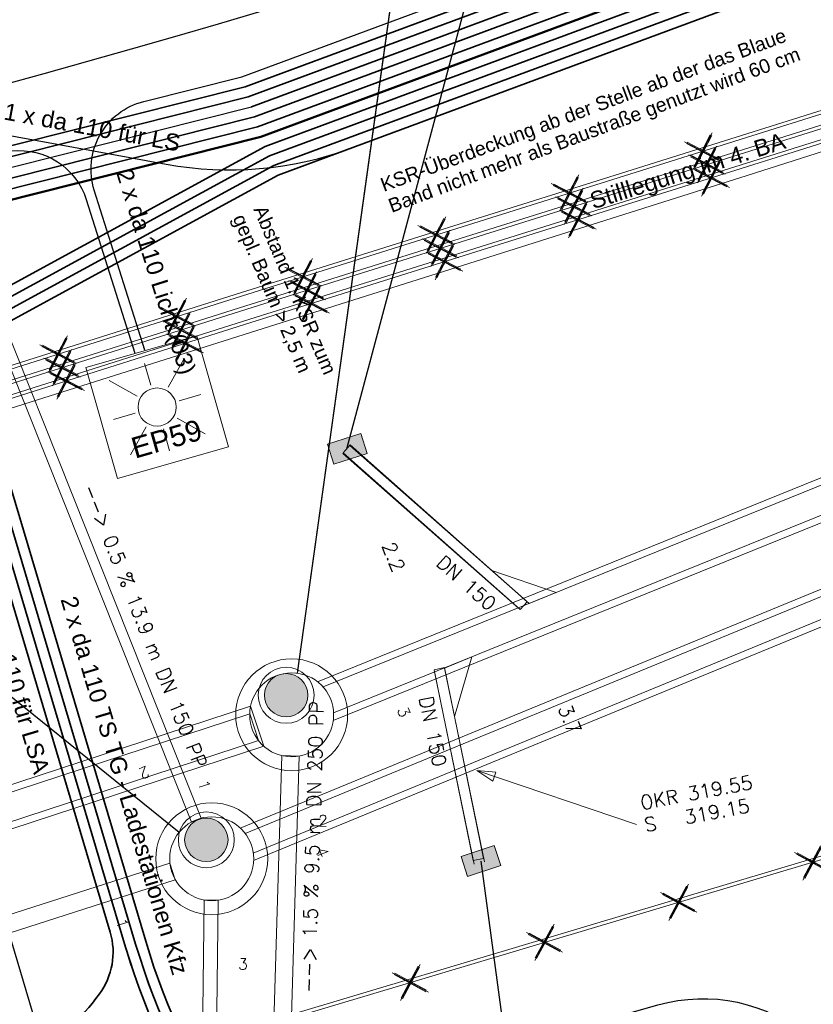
# Model space of a CAD drawing. Header units: metres. Extents: x -502 to 161, y -108 to 174.
# Tile 12 of 256: x -315 to -303, y -58 to -43. Entities that reach past the tile are written whole.
import ezdxf

# ---------------------------------------------------------------- set-up
doc = ezdxf.new("R2010")
doc.units = ezdxf.units.M
doc.header["$LTSCALE"] = 0.1
doc.linetypes.add('2-1', pattern=[0.17, 0.06, -0.025, 0.06, -0.025])
doc.linetypes.add('237', pattern=[93, 75, -18])
for name, color, linetype in [('BRI31-005.05-5p02-Koordinierung Lageplan 4. BA ZOB West 2022-06-15', 7, 'Continuous'), ('BRI31-005.06-5f07-Koordinierung Lageplan 4. BA ZOB Fernbusbahnh', 7, 'Continuous'), ('BRI31-005.07-5f08-Koordinierung Lageplan 4. BA Radstation - Seeterrasse 2023-05-31', 7, 'Continuous')]:
    doc.layers.add(name, color=color, linetype=linetype)
doc.styles.add('Arial', font='arial.ttf')
doc.styles.add('Txt', font='txt_____.ttf')

# ---------------------------------------------------------------- blocks, each defined once
blk = doc.blocks.new('LP_01052')
at = {"color": 7, "linetype": 'Continuous', "lineweight": 13, "transparency": 33554687, "flags": 128}
blk.add_lwpolyline([(-0.25, 0), (0.25, 0), (0.25, 0.3), (-0.25, 0.3), (-0.25, 0)], dxfattribs=at)
at = {"color": 1, "linetype": 'Continuous', "true_color": 0xff0000, "transparency": 33554687}
blk.add_solid([(-0.25, 0), (0.25, 0), (-0.25, 0.3), (0.25, 0.3)], dxfattribs=at)
blk = doc.blocks.new('WP_LP-1020')
at = {"color": 7, "linetype": 'Continuous', "lineweight": 20, "transparency": 33554687}
for p, q in [((-0.8253, 0.8253), (0.8253, 0.8253)), ((-0.8253, -0.8253), (-0.8253, 0.8253)), ((0.8253, -0.8253), (0.8253, 0.8253)), ((-0.8253, -0.8253), (0.8253, -0.8253))]:
    blk.add_line(p, q, dxfattribs=at)
at = {"color": 1, "linetype": 'Continuous', "lineweight": 9, "true_color": 0xff0000, "transparency": 33554687}
for p, q in [((0, 0.649924), (0, 0.324962)), ((-0.554739, 0.55475), (-0.229777, 0.229788)), ((0.229777, 0.229788), (0.554739, 0.55475)), ((-0.324962, 0), (-0.649924, 0)), ((0.324962, 0), (0.649924, 0)), ((-0.229777, -0.229777), (-0.554739, -0.554739)), ((0.229777, -0.229777), (0.554739, -0.554739)), ((0, -0.324962), (0, -0.649924))]:
    blk.add_line(p, q, dxfattribs=at)
at = {"color": 7, "linetype": 'Continuous', "lineweight": 20, "transparency": 33554687}
blk.add_circle((0, 0), 0.272749, dxfattribs=at)
blk = doc.blocks.new('ALG_00093')
at = {"color": 1, "linetype": 'Continuous', "lineweight": 9, "true_color": 0xff0000, "transparency": 33554687, "flags": 128}
blk.add_lwpolyline([(0, 0), (0.3773, 0.09625), (0.3773, -0.09625), (0, 0)], dxfattribs=at)
blk = doc.blocks.new('1016')
at = {"color": 7, "linetype": 'Continuous', "lineweight": 9, "transparency": 33554687}
for p, q in [((0.703072, 0.277444), (1.257444, -0.276928)), ((1.257444, 0.277444), (0.703072, -0.276928))]:
    blk.add_line(p, q, dxfattribs=at)
at = {"color": 2, "linetype": 'Continuous', "lineweight": 20, "true_color": 0xffff00, "transparency": 33554687}
for p, q in [((1.212401, 0.25319), (0.727326, -0.231885)), ((0.727326, 0.232401), (1.212401, -0.252674)), ((0.748114, 0.25319), (1.23319, -0.231885)), ((1.23319, 0.232401), (0.748114, -0.252674))]:
    blk.add_line(p, q, dxfattribs=at)

msp = doc.modelspace()

# ---------------------------------------------------------------- hatches: boundary and pattern name
at = {"layer": 'BRI31-005.06-5f07-Koordinierung Lageplan 4. BA ZOB Fernbusbahnh', "linetype": 'Continuous', "lineweight": 0, "transparency": 33554687}
h = msp.add_hatch(color=7, dxfattribs=at)
edge = h.paths.add_edge_path()
edge.add_line((-310.439, -53.138), (-310.439, -53.138))
edge.add_arc((-310.749, -53.138), 0.31, 0, 90)
edge.add_line((-310.749, -52.828), (-310.749, -52.828))
edge.add_arc((-310.749, -53.138), 0.31, 90, 180)
edge.add_arc((-310.749, -53.138), 0.31, 180, 270)
edge.add_line((-310.749, -53.448), (-310.749, -53.448))
edge.add_arc((-310.749, -53.138), 0.31, 270, 360)
edge.add_line((-310.439, -53.138), (-310.439, -53.138))
h = msp.add_hatch(color=7, dxfattribs=at)
edge = h.paths.add_edge_path()
edge.add_arc((-311.89, -55.206), 0.31, 0, 90)
edge.add_arc((-311.89, -55.206), 0.31, 90, 180)
edge.add_arc((-311.89, -55.206), 0.31, 180, 270)
edge.add_arc((-311.89, -55.206), 0.31, 270, 360)

# ---------------------------------------------------------------- linework, layer by layer
at = {"layer": 'BRI31-005.05-5p02-Koordinierung Lageplan 4. BA ZOB West 2022-06-15', "color": 255, "linetype": 'Continuous', "lineweight": 13, "transparency": 33554687, "flags": 128}
msp.add_lwpolyline([(-181.694, 38.893, 0.054139), (-198.436, 28.965), (-236.591, 0.344), (-264.067, -20.267), (-264.067, -20.267, -0.045833), (-278.968, -29.442), (-278.968, -29.442), (-281.731, -30.811), (-281.731, -30.811, -0.047348), (-316.383, -43.703), (-316.383, -43.703, 0.090587), (-332.98, -51.565, -0.025816), (-337.225, -54.294)], format="xyb", dxfattribs=at)
at = {"layer": 'BRI31-005.05-5p02-Koordinierung Lageplan 4. BA ZOB West 2022-06-15', "color": 3, "linetype": 'Continuous', "lineweight": 35, "true_color": 0x00ff00, "transparency": 33554687, "flags": 128}
for points in [[(-311.246, -44.722), (-303.635, -41.897), (-298.44, -39.61), (-284.995, -33.889), (-279.275, -31.193), (-270.813, -26.978, 0.095997), (-267.936, -24.775), (-267.936, -24.775, -0.065942), (-264.656, -21.936), (-264.656, -21.936, 0.025186), (-260.296, -18.745), (-255.338, -14.715, -0.005996), (-254.737, -14.238), (-254.737, -14.238, -0.059186), (-248.262, -10.355), (-248.262, -10.355, 0.078462), (-238.09, -3.711), (-238.09, -3.711, -0.100327), (-214.821, 10.085), (-214.821, 10.085), (-211.355, 9.429), (-205.872, 1.383)], [(-206.836, 1.2), (-211.889, 8.614), (-214.752, 9.156), (-214.752, 9.156, 0.099425), (-237.487, -4.379), (-237.487, -4.379, -0.078462), (-247.894, -11.176, 0.059186), (-254.186, -14.95, 0.005996), (-254.77, -15.413), (-259.729, -19.443, -0.025186), (-264.161, -22.688, 0.065942), (-267.263, -25.372, -0.095997), (-270.412, -27.784), (-278.882, -32.003), (-284.627, -34.71), (-298.083, -40.435), (-303.297, -42.731), (-310.925, -45.563), (-314.767, -47.655, 0.354166), (-315.247, -48.819), (-312.901, -56.696), (-312.901, -56.696, 0.16104), (-309.364, -61.769), (-309.364, -61.769)], [(-334.671, -54.314, 0.052535), (-330.789, -52.686, 0.033847), (-327.234, -50.409), (-327.234, -50.409, -0.085726), (-319.438, -46.484), (-319.438, -46.484), (-319.438, -46.484, -0.022981), (-317.1, -45.888), (-317.1, -45.888), (-311.335, -44.435), (-303.748, -41.619), (-298.56, -39.334), (-285.118, -33.615), (-279.406, -30.924), (-270.947, -26.71, 0.095997)], [(-270.88, -26.844), (-279.34, -31.058), (-285.056, -33.752), (-298.5, -39.472), (-303.692, -41.758), (-311.29, -44.579), (-318.172, -46.313, 0.012091), (-319.388, -46.651), (-319.388, -46.651, 0.085726), (-327.13, -50.549), (-327.13, -50.549), (-327.13, -50.549, -0.039693), (-330.726, -52.794), (-330.726, -52.794, -0.046683), (-334.649, -54.386)], [(-270.746, -27.112), (-279.21, -31.328), (-284.934, -34.026), (-298.381, -39.747), (-303.579, -42.036), (-311.201, -44.865), (-318.104, -46.606), (-318.104, -46.606, 0.01204), (-319.3, -46.938), (-319.3, -46.938), (-319.3, -46.938, 0.085726), (-326.951, -50.79), (-326.951, -50.79, -0.04835), (-330.613, -52.989, -0.038026), (-334.606, -54.529)], [(-334.584, -54.601), (-334.584, -54.601, 0.033761), (-330.557, -53.087), (-330.557, -53.087, 0.052622), (-326.862, -50.911), (-326.862, -50.911, -0.085726), (-319.257, -47.082), (-319.257, -47.082, -0.012035), (-318.068, -46.751), (-311.157, -45.009), (-303.523, -42.175), (-298.321, -39.885), (-284.872, -34.163), (-279.144, -31.463), (-270.679, -27.247, 0.095997)], [(-270.545, -27.515), (-279.013, -31.733), (-284.75, -34.437), (-298.202, -40.16), (-303.41, -42.453), (-311.05, -45.289), (-314.91, -47.392, 0.354166), (-315.534, -48.904), (-313.264, -56.528), (-313.264, -56.528, -0.235535), (-313.418, -57.408), (-313.418, -57.408, -0.167691), (-315.548, -58.874), (-316.82, -59.226)], [(-309.454, -61.889, -0.16104), (-313.045, -56.739), (-315.39, -48.861, -0.354166), (-314.838, -47.523), (-310.988, -45.426), (-303.354, -42.592), (-298.143, -40.298), (-284.688, -34.573), (-278.948, -31.868), (-270.479, -27.649)], [(-309.274, -61.649, -0.16104), (-312.757, -56.653), (-315.103, -48.775, -0.354041), (-314.695, -47.787), (-310.863, -45.7), (-303.241, -42.87), (-298.023, -40.573), (-284.565, -34.847), (-278.817, -32.138), (-270.345, -27.918)]]:
    msp.add_lwpolyline(points, format="xyb", dxfattribs=at)
at = {"layer": 'BRI31-005.05-5p02-Koordinierung Lageplan 4. BA ZOB West 2022-06-15', "color": 114, "linetype": 'Continuous', "lineweight": 18, "true_color": 0x00994c, "transparency": 33554687, "flags": 128}
for points in [[(-413.89, -82.119), (-380.577, -70.144), (-376.207, -68.576), (-344.236, -57.784), (-318.27, -49.558), (-311.477, -47.405), (-273.376, -35.43), (-251.136, -28.083), (-229.503, -20.765)], [(-413.818, -82.306), (-376.141, -68.765), (-344.174, -57.975), (-318.22, -49.752), (-311.417, -47.596), (-273.313, -35.619), (-251.072, -28.273), (-229.439, -20.954)], [(-413.747, -82.493), (-376.075, -68.954), (-344.111, -58.165), (-318.16, -49.942), (-311.357, -47.787), (-273.253, -35.81), (-251.008, -28.462), (-229.375, -21.144)]]:
    msp.add_lwpolyline(points, dxfattribs=at)
at = {"layer": 'BRI31-005.05-5p02-Koordinierung Lageplan 4. BA ZOB West 2022-06-15', "color": 255, "linetype": 'Continuous', "lineweight": 13, "transparency": 33554687, "flags": 128}
for points in [[(-229.487, -20.812), (-251.12, -28.131), (-273.36, -35.477), (-311.462, -47.453), (-318.255, -49.605), (-344.22, -57.832), (-376.19, -68.624), (-413.872, -82.166)], [(-229.423, -21.002), (-251.056, -28.32), (-273.297, -35.667), (-311.402, -47.644), (-318.205, -49.799), (-344.158, -58.022), (-376.125, -68.812), (-413.801, -82.353)], [(-229.359, -21.191), (-250.992, -28.51), (-273.238, -35.858), (-311.342, -47.835), (-318.145, -49.99), (-344.096, -58.212), (-376.059, -69.001), (-413.729, -82.54)]]:
    msp.add_lwpolyline(points, dxfattribs=at)
at = {"layer": 'BRI31-005.06-5f07-Koordinierung Lageplan 4. BA ZOB Fernbusbahnh', "color": 150, "linetype": 'Continuous', "lineweight": 25, "true_color": 0x007fff, "transparency": 33554687}
for p, q in [((-309.883, -49.613), (-306.654, -37.533)), ((-310.587, -52.823), (-308.66, -39.025)), ((-307.965, -55.511), (-307.222, -61.038))]:
    msp.add_line(p, q, dxfattribs=at)
at = {"layer": 'BRI31-005.06-5f07-Koordinierung Lageplan 4. BA ZOB Fernbusbahnh', "color": 150, "linetype": 'Continuous', "lineweight": 20, "true_color": 0x007fff, "transparency": 33554687}
for p, q in [((-309.883, -49.613), (-306.654, -37.533)), ((-310.587, -52.823), (-308.66, -39.025)), ((-307.304, -51.801), (-309.833, -49.557, 320.24)), ((-307.403, -51.913), (-309.933, -49.669, 320.24)), ((-308.633, -52.772), (-308.073, -55.501)), ((-308.486, -52.742), (-307.926, -55.471)), ((-307.965, -55.511), (-307.039, -62.4)), ((-307.965, -55.511), (-307.222, -61.038))]:
    msp.add_line(p, q, dxfattribs=at)
at = {"layer": 'BRI31-005.06-5f07-Koordinierung Lageplan 4. BA ZOB Fernbusbahnh', "color": 14, "linetype": 'Continuous', "lineweight": 25, "true_color": 0x990000, "transparency": 33554687}
msp.add_line((-312.28, -55.099), (-327.81, -42.555), dxfattribs=at)
at = {"layer": 'BRI31-005.06-5f07-Koordinierung Lageplan 4. BA ZOB Fernbusbahnh', "color": 14, "linetype": 'Continuous', "lineweight": 20, "true_color": 0x990000, "transparency": 33554687}
msp.add_line((-312.28, -55.099), (-327.81, -42.555), dxfattribs=at)
at = {"layer": 'BRI31-005.06-5f07-Koordinierung Lageplan 4. BA ZOB Fernbusbahnh', "color": 7, "linetype": 'Continuous', "lineweight": 9, "transparency": 33554687}
for p, q in [((-309.833, -49.557, 320.24), (-309.933, -49.669, 320.24)), ((-307.403, -51.913), (-307.304, -51.801)), ((-308.633, -52.772), (-308.486, -52.742)), ((-307.926, -55.471), (-308.073, -55.501))]:
    msp.add_line(p, q, dxfattribs=at)
at = {"layer": 'BRI31-005.06-5f07-Koordinierung Lageplan 4. BA ZOB Fernbusbahnh', "color": 150, "linetype": 'Continuous', "lineweight": 13, "true_color": 0x007fff, "transparency": 33554687}
for p, q in [((-307.429, -51.89), (-309.937, -49.681)), ((-307.277, -51.824), (-309.838, -49.568)), ((-308.486, -52.749), (-307.913, -55.522)), ((-308.628, -52.804), (-308.06, -55.552))]:
    msp.add_line(p, q, dxfattribs=at)
at = {"layer": 'BRI31-005.06-5f07-Koordinierung Lageplan 4. BA ZOB Fernbusbahnh', "color": 1, "linetype": 'Continuous', "lineweight": 13, "true_color": 0xff0000, "transparency": 33554687}
msp.add_line((-308.021, -54.216), (-305.74, -54.988), dxfattribs=at)
at = {"layer": 'BRI31-005.06-5f07-Koordinierung Lageplan 4. BA ZOB Fernbusbahnh', "color": 7, "linetype": 'Continuous', "lineweight": 13, "transparency": 33554687, "flags": 128}
for points in [[(-337.053, -53.906), (-337.053, -53.906, 0.024076), (-333.124, -51.36), (-333.124, -51.36, -0.090571), (-316.448, -43.461, 0.047347), (-281.841, -30.587), (-279.077, -29.218, 0.045809), (-264.224, -20.071), (-198.594, 29.158, -0.054812), (-181.586, 39.217), (-181.586, 39.217, -0.038475), (-159.177, 47.336), (-159.177, 47.336, 0.039395), (-137.757, 55.141), (-137.192, 55.4), (-137.192, 55.4, 0.064343), (-127.446, 61.52), (-127.446, 61.52), (-122.571, 65.536, -0.170872), (-88.33, 78.059), (-82.282, 78.436), (-80.567, 79.709), (-70.98, 86.821), (-68.555, 87.666)], [(-336.978, -54.036), (-336.978, -54.036, 0.024076), (-333.036, -51.482), (-333.036, -51.482, -0.090571), (-316.409, -43.606), (-316.409, -43.606, 0.047348), (-281.775, -30.721), (-281.775, -30.721), (-279.011, -29.352, 0.045809), (-264.134, -20.191)]]:
    msp.add_lwpolyline(points, format="xyb", dxfattribs=at)
at = {"layer": 'BRI31-005.06-5f07-Koordinierung Lageplan 4. BA ZOB Fernbusbahnh', "color": 255, "linetype": 'Continuous', "lineweight": 9, "transparency": 33554687, "flags": 128}
msp.add_lwpolyline([(-181.694, 38.893, 0.054139), (-198.436, 28.965), (-236.591, 0.344), (-264.067, -20.267), (-264.067, -20.267, -0.045833), (-278.968, -29.442), (-278.968, -29.442), (-281.731, -30.811), (-281.731, -30.811, -0.047348), (-316.383, -43.703), (-316.383, -43.703, 0.090587), (-332.98, -51.565, -0.025816), (-337.225, -54.294)], format="xyb", dxfattribs=at)
at = {"layer": 'BRI31-005.06-5f07-Koordinierung Lageplan 4. BA ZOB Fernbusbahnh', "color": 190, "linetype": 'Continuous', "lineweight": 13, "true_color": 0x7f00ff, "transparency": 33554687, "flags": 128}
msp.add_lwpolyline([(-337.2, -54.337, 0.025831), (-332.949, -51.604, -0.090589), (-316.367, -43.75), (-316.367, -43.75, 0.047344), (-281.709, -30.856), (-281.709, -30.856), (-278.944, -29.487), (-278.944, -29.487, 0.045829), (-264.037, -20.307), (-264.037, -20.307), (-198.414, 28.918, -0.054812), (-181.463, 38.943)], format="xyb", dxfattribs=at)
at = {"layer": 'BRI31-005.06-5f07-Koordinierung Lageplan 4. BA ZOB Fernbusbahnh', "color": 3, "linetype": 'Continuous', "lineweight": 30, "true_color": 0x00ff00, "transparency": 33554687, "flags": 128}
for points in [[(-311.246, -44.722), (-303.635, -41.897), (-298.44, -39.61), (-284.995, -33.889), (-279.275, -31.193), (-270.813, -26.978, 0.095997), (-267.936, -24.775), (-267.936, -24.775, -0.065942), (-264.656, -21.936), (-264.656, -21.936, 0.025186), (-260.296, -18.745), (-255.338, -14.715, -0.005996), (-254.737, -14.238), (-254.737, -14.238, -0.059186), (-248.262, -10.355), (-248.262, -10.355, 0.078462), (-238.09, -3.711), (-238.09, -3.711, -0.100327), (-214.821, 10.085), (-214.821, 10.085), (-211.355, 9.429), (-205.872, 1.383)], [(-206.836, 1.2), (-211.889, 8.614), (-214.752, 9.156), (-214.752, 9.156, 0.099425), (-237.487, -4.379), (-237.487, -4.379, -0.078462), (-247.894, -11.176, 0.059186), (-254.186, -14.95, 0.005996), (-254.77, -15.413), (-259.729, -19.443, -0.025186), (-264.161, -22.688, 0.065942), (-267.263, -25.372, -0.095997), (-270.412, -27.784), (-278.882, -32.003), (-284.627, -34.71), (-298.083, -40.435), (-303.297, -42.731), (-310.925, -45.563), (-314.767, -47.655, 0.354166), (-315.247, -48.819), (-312.901, -56.696, 0.103821), (-310.974, -60.254)], [(-309.821, -45.313), (-303.241, -42.87), (-298.023, -40.573), (-284.565, -34.847), (-278.817, -32.138), (-270.345, -27.918), (-270.345, -27.918, 0.095997), (-267.151, -25.472), (-267.151, -25.472), (-267.151, -25.472, -0.065941), (-264.079, -22.814), (-264.079, -22.814), (-264.079, -22.814, 0.025186), (-259.634, -19.56), (-259.634, -19.56), (-254.676, -15.53, -0.005996), (-254.094, -15.069, -0.059186), (-247.832, -11.313, 0.078462), (-237.386, -4.49), (-237.386, -4.49, -0.099273), (-214.74, 9.001), (-214.74, 9.001), (-211.978, 8.478), (-206.997, 1.169)], [(-334.671, -54.314, 0.052535), (-330.789, -52.686, 0.033847), (-327.234, -50.409), (-327.234, -50.409, -0.085726), (-319.438, -46.484), (-319.438, -46.484), (-319.438, -46.484, -0.022981), (-317.1, -45.888), (-317.1, -45.888), (-311.335, -44.435), (-303.748, -41.619), (-298.56, -39.334), (-285.118, -33.615), (-279.406, -30.924), (-270.947, -26.71, 0.095997)], [(-270.88, -26.844), (-279.34, -31.058), (-285.056, -33.752), (-298.5, -39.472), (-303.692, -41.758), (-311.29, -44.579), (-318.172, -46.313, 0.012091), (-319.388, -46.651), (-319.388, -46.651, 0.085726), (-327.13, -50.549), (-327.13, -50.549), (-327.13, -50.549, -0.039693), (-330.726, -52.794), (-330.726, -52.794, -0.046683), (-334.649, -54.386)], [(-270.746, -27.112), (-279.21, -31.328), (-284.934, -34.026), (-298.381, -39.747), (-303.579, -42.036), (-311.201, -44.865), (-318.104, -46.606), (-318.104, -46.606, 0.01204), (-319.3, -46.938), (-319.3, -46.938), (-319.3, -46.938, 0.085726), (-326.951, -50.79), (-326.951, -50.79, -0.04835), (-330.613, -52.989, -0.038026), (-334.606, -54.529)], [(-334.584, -54.601), (-334.584, -54.601, 0.033761), (-330.557, -53.087), (-330.557, -53.087, 0.052622), (-326.862, -50.911), (-326.862, -50.911, -0.085726), (-319.257, -47.082), (-319.257, -47.082, -0.012035), (-318.068, -46.751), (-311.157, -45.009), (-303.523, -42.175), (-298.321, -39.885), (-284.872, -34.163), (-279.144, -31.463), (-270.679, -27.247, 0.095997)], [(-270.545, -27.515), (-279.013, -31.733), (-284.75, -34.437), (-298.202, -40.16), (-303.41, -42.453), (-311.05, -45.289), (-314.91, -47.392, 0.354166), (-315.534, -48.904), (-313.264, -56.528), (-313.264, -56.528, -0.235535), (-313.418, -57.408), (-313.418, -57.408, -0.167691), (-315.548, -58.874), (-316.82, -59.226)], [(-311.088, -60.351, -0.103821), (-313.045, -56.739), (-315.39, -48.861, -0.354166), (-314.838, -47.523), (-310.988, -45.426), (-303.354, -42.592), (-298.143, -40.298), (-284.688, -34.573), (-278.948, -31.868), (-270.479, -27.649)], [(-301.125, -64.437), (-301.707, -62.409), (-301.707, -62.409, 0.148662), (-302.213, -61.628), (-302.213, -61.628), (-304.42, -59.765), (-304.42, -59.765, 0.249835), (-305.34, -59.568), (-305.34, -59.568), (-314.81, -62.274, -0.070927), (-315.229, -62.331), (-315.785, -62.329), (-315.785, -62.329, -0.330401), (-316.5, -61.793), (-316.5, -61.793), (-321.503, -44.994, -0.000859), (-321.504, -44.991, -0.560029), (-320.65, -44.039), (-312.465, -45.543), (-312.465, -45.543, 0.135115), (-309.821, -45.313), (-309.821, -45.313)], [(-334.627, -54.458), (-334.627, -54.458, 0.042334), (-330.67, -52.892), (-330.67, -52.892), (-330.67, -52.892, 0.04404), (-327.041, -50.67), (-327.041, -50.67, -0.085726), (-319.344, -46.795, -0.012068), (-318.138, -46.459), (-311.246, -44.722)]]:
    msp.add_lwpolyline(points, format="xyb", dxfattribs=at)
at = {"layer": 'BRI31-005.06-5f07-Koordinierung Lageplan 4. BA ZOB Fernbusbahnh', "color": 255, "linetype": 'Continuous', "lineweight": 9, "transparency": 33554687, "flags": 128}
for points in [[(-229.487, -20.812), (-251.12, -28.131), (-273.36, -35.477), (-311.462, -47.453), (-318.255, -49.605), (-344.22, -57.832), (-376.19, -68.624), (-413.872, -82.166)], [(-229.423, -21.002), (-251.056, -28.32), (-273.297, -35.667), (-311.402, -47.644), (-318.205, -49.799), (-344.158, -58.022), (-376.125, -68.812), (-413.801, -82.353)], [(-229.359, -21.191), (-250.992, -28.51), (-273.238, -35.858), (-311.342, -47.835), (-318.145, -49.99), (-344.096, -58.212), (-376.059, -69.001), (-413.729, -82.54)], [(-313.764, -58.679), (-302.264, -55.239), (-297.593, -53.796), (-297.581, -53.606)]]:
    msp.add_lwpolyline(points, dxfattribs=at)
at = {"layer": 'BRI31-005.06-5f07-Koordinierung Lageplan 4. BA ZOB Fernbusbahnh', "color": 114, "linetype": 'Continuous', "lineweight": 13, "true_color": 0x00994c, "transparency": 33554687, "flags": 128}
for points in [[(-413.818, -82.306), (-376.141, -68.765), (-344.174, -57.975), (-318.22, -49.752), (-311.417, -47.596), (-273.313, -35.619), (-251.072, -28.273), (-229.439, -20.954)], [(-413.747, -82.493), (-376.075, -68.954), (-344.111, -58.165), (-318.16, -49.942), (-311.357, -47.787), (-273.253, -35.81), (-251.008, -28.462), (-229.375, -21.144)]]:
    msp.add_lwpolyline(points, dxfattribs=at)
at = {"layer": 'BRI31-005.06-5f07-Koordinierung Lageplan 4. BA ZOB Fernbusbahnh', "color": 190, "linetype": 'Continuous', "lineweight": 30, "true_color": 0x7f00ff, "transparency": 33554687, "flags": 128}
for points in [[(-333.153, -21.872), (-320.917, -36.961), (-318.931, -43.629), (-318.496, -45.091), (-318.496, -45.091, 0.391414), (-317.328, -45.783, -0.025494), (-314.671, -45.354, -0.357721), (-313.608, -46.047), (-312.914, -48.246)], [(-312.771, -48.201), (-313.492, -45.916), (-313.492, -45.916, -0.431516), (-312.783, -44.645), (-312.783, -44.645), (-311.38, -44.292), (-306.579, -42.509)], [(-316.167, -60.093), (-316.03, -60.055), (-316.03, -60.055, -0.080899), (-314.482, -59.886), (-314.482, -59.886, 0.082896), (-312.935, -59.71), (-305.434, -57.567), (-305.434, -57.567, -0.249835), (-303.273, -58.031), (-303.273, -58.031), (-295.111, -64.92), (-295.111, -64.92, 0.225936), (-292.262, -65.667), (-292.262, -65.667), (-286.421, -64.557, 0.414213), (-285.626, -63.388), (-287.333, -54.406)]]:
    msp.add_lwpolyline(points, format="xyb", dxfattribs=at)
at = {"layer": 'BRI31-005.06-5f07-Koordinierung Lageplan 4. BA ZOB Fernbusbahnh', "color": 1, "linetype": 'Continuous', "lineweight": 50, "true_color": 0xff0000, "transparency": 33554687, "flags": 128}
msp.add_lwpolyline([(-427.4, -82.95, -0.018874), (-409.249, -78.044, 0.02622), (-383.972, -70.811), (-382.148, -69.576, -0.000311), (-380.73, -69.086), (-378.526, -68.931, -0.009586), (-334.532, -54.774, 0.020339), (-332.488, -54.067, 0.013412), (-330.495, -53.224), (-330.495, -53.224, 0.052622), (-326.773, -51.031), (-326.773, -51.031), (-326.773, -51.031, -0.085726), (-319.213, -47.225), (-319.213, -47.225), (-319.213, -47.225, -0.012068), (-318.028, -46.896), (-318.028, -46.896), (-311.112, -45.152), (-303.466, -42.314), (-298.262, -40.023), (-284.811, -34.3), (-279.079, -31.598), (-270.612, -27.381)], format="xyb", dxfattribs=at)
at = {"layer": 'BRI31-005.06-5f07-Koordinierung Lageplan 4. BA ZOB Fernbusbahnh', "color": 7, "linetype": 'Continuous', "lineweight": 30, "transparency": 33554687, "flags": 128}
msp.add_lwpolyline([(-277.432, -29.901), (-277.432, -29.901, -0.052775), (-316.093, -44.764), (-316.093, -44.764)], format="xyb", dxfattribs=at)
at = {"layer": 'BRI31-005.06-5f07-Koordinierung Lageplan 4. BA ZOB Fernbusbahnh', "color": 150, "linetype": 'Continuous', "lineweight": 13, "true_color": 0x007fff, "transparency": 33554687, "flags": 128}
for points in [[(-310.076, -53.5), (-268.257, -36.548), (-268.482, -35.992), (-310.301, -52.944)], [(-310.071, -53.39), (-268.337, -36.473), (-268.488, -36.102), (-310.221, -53.019)], [(-307.277, -51.824), (-306.89, -51.669), (-307.808, -51.356)], [(-308.486, -52.749), (-308.094, -52.588), (-308.343, -53.441)], [(-376.087, -75.201), (-311.07, -53.864), (-311.257, -53.294), (-376.274, -74.631)], [(-376.074, -75.092), (-311.145, -53.783), (-311.27, -53.403), (-376.199, -74.712)], [(-310.827, -62.914), (-310.563, -54.007), (-310.812, -54), (-311.077, -62.906)]]:
    msp.add_lwpolyline(points, dxfattribs=at)
at = {"layer": 'BRI31-005.06-5f07-Koordinierung Lageplan 4. BA ZOB Fernbusbahnh', "color": 1, "linetype": 'Continuous', "lineweight": 13, "true_color": 0xff0000, "transparency": 33554687, "flags": 128}
for points in [[(-311.214, -55.5), (-271.172, -39.016), (-271.363, -38.553), (-311.404, -55.037)], [(-311.219, -55.394), (-271.243, -38.937), (-271.357, -38.659), (-311.333, -55.116)]]:
    msp.add_lwpolyline(points, dxfattribs=at)
at = {"layer": 'BRI31-005.06-5f07-Koordinierung Lageplan 4. BA ZOB Fernbusbahnh', "color": 14, "linetype": 'Continuous', "lineweight": 13, "true_color": 0x990000, "transparency": 33554687, "flags": 128}
for points in [[(-316.803, -43.153), (-312.103, -54.951), (-311.964, -54.895), (-316.664, -43.097)], [(-374.487, -75.744), (-312.334, -55.775), (-312.41, -55.537), (-374.564, -75.506)], [(-311.805, -63.194), (-311.72, -56.069), (-311.92, -56.066), (-312.005, -63.192)]]:
    msp.add_lwpolyline(points, dxfattribs=at)
at = {"layer": 'BRI31-005.06-5f07-Koordinierung Lageplan 4. BA ZOB Fernbusbahnh', "color": 7, "linetype": '237', "lineweight": 30, "transparency": 33554687, "flags": 128}
msp.add_lwpolyline([(-316.504, -59.45), (-315.031, -59.042), (-315.031, -59.042, 0.000621), (-315.029, -59.041), (-315.029, -59.041, 0.419807), (-314.337, -57.792), (-315.951, -52.375, -0.201513), (-315.867, -51.605, 0.201513), (-315.783, -50.835), (-315.855, -50.595)], format="xyb", dxfattribs=at)
at = {"layer": 'BRI31-005.06-5f07-Koordinierung Lageplan 4. BA ZOB Fernbusbahnh', "color": 190, "linetype": 'Continuous', "lineweight": 13, "true_color": 0x7f00ff, "transparency": 33554687, "flags": 128}
msp.add_lwpolyline([(-318.788, -60.129), (-302.278, -55.191), (-297.588, -53.742), (-297.613, -53.574)], dxfattribs=at)
at = {"layer": 'BRI31-005.06-5f07-Koordinierung Lageplan 4. BA ZOB Fernbusbahnh', "color": 114, "linetype": 'Continuous', "lineweight": 13, "true_color": 0x00994c, "transparency": 33554687}
msp.add_polyline3d([(-413.89, -82.119, 0), (-380.577, -70.144, 0), (-376.207, -68.576, 0), (-344.236, -57.784, 0), (-318.27, -49.558, 0), (-311.477, -47.405, 0), (-273.376, -35.43, 0), (-251.136, -28.083, 0), (-229.503, -20.765, 0)], dxfattribs=at)
at = {"layer": 'BRI31-005.06-5f07-Koordinierung Lageplan 4. BA ZOB Fernbusbahnh', "color": 7, "linetype": 'Continuous', "lineweight": 13, "transparency": 33554687}
msp.add_polyline3d([(-237.241, -24.247, 321.376), (-251.108, -28.727, 321.416), (-263.552, -32.704, 321.384), (-273.289, -35.832, 321.414), (-288.129, -40.587, 321.418), (-304.156, -45.706, 321.405), (-318.936, -50.376, 321.453)], dxfattribs=at)
at = {"layer": 'BRI31-005.06-5f07-Koordinierung Lageplan 4. BA ZOB Fernbusbahnh', "color": 150, "linetype": 'Continuous', "lineweight": 20, "true_color": 0x007fff, "transparency": 33554687}
for centre, radius in [((-310.67, -53.417, 319.596), 0.8), ((-310.749, -53.138, 321.452), 0.4), ((-310.67, -53.417, 319.596), 0.6), ((-310.749, -53.138, 321.452), 0.31)]:
    msp.add_circle(centre, radius, dxfattribs=at)
at = {"layer": 'BRI31-005.06-5f07-Koordinierung Lageplan 4. BA ZOB Fernbusbahnh', "color": 14, "linetype": 'Continuous', "lineweight": 20, "true_color": 0x990000, "transparency": 33554687}
for centre, radius in [((-311.813, -55.476, 319.167), 0.8), ((-311.813, -55.476, 319.167), 0.6), ((-311.89, -55.206), 0.4), ((-311.89, -55.206), 0.31)]:
    msp.add_circle(centre, radius, dxfattribs=at)
at = {"layer": 'BRI31-005.06-5f07-Koordinierung Lageplan 4. BA ZOB Fernbusbahnh', "color": 2, "linetype": 'Continuous', "true_color": 0xffff00, "transparency": 33554687}
msp.add_solid([(-332.762, -67.067), (-332.667, -67.404), (-291.135, -55.402), (-291.067, -55.746)], dxfattribs=at)
at = {"layer": 'BRI31-005.07-5f08-Koordinierung Lageplan 4. BA Radstation - Seeterrasse 2023-05-31', "color": 7, "linetype": '2-1', "lineweight": 13, "transparency": 33554687, "flags": 128}
for points in [[(-337.053, -53.906), (-337.053, -53.906, 0.024076), (-333.124, -51.36), (-333.124, -51.36, -0.090571), (-316.448, -43.461, 0.047347), (-281.841, -30.587), (-279.077, -29.218, 0.045809), (-264.224, -20.071), (-198.594, 29.158, -0.054812), (-181.586, 39.217), (-181.586, 39.217, -0.038475), (-159.177, 47.336), (-159.177, 47.336, 0.039395), (-137.757, 55.141), (-137.192, 55.4), (-137.192, 55.4, 0.064343), (-127.446, 61.52), (-127.446, 61.52), (-122.571, 65.536, -0.170872), (-88.33, 78.059), (-82.282, 78.436), (-80.567, 79.709), (-70.98, 86.821), (-68.555, 87.666)], [(-337.053, -53.906), (-337.053, -53.906, 0.024076), (-333.124, -51.36), (-333.124, -51.36, -0.090571), (-316.448, -43.461, 0.047347), (-281.841, -30.587), (-279.077, -29.218, 0.045809), (-264.224, -20.071), (-198.594, 29.158, -0.054812), (-181.586, 39.217), (-181.586, 39.217, -0.038475), (-159.177, 47.336), (-159.177, 47.336, 0.039395), (-137.757, 55.141), (-137.192, 55.4), (-137.192, 55.4, 0.064343), (-127.446, 61.52), (-127.446, 61.52), (-122.571, 65.536, -0.170872), (-88.33, 78.059), (-82.282, 78.436), (-80.567, 79.709), (-70.98, 86.821), (-68.555, 87.666)], [(-336.978, -54.036), (-336.978, -54.036, 0.024076), (-333.036, -51.482), (-333.036, -51.482, -0.090571), (-316.409, -43.606), (-316.409, -43.606, 0.047348), (-281.775, -30.721), (-281.775, -30.721), (-279.011, -29.352, 0.045809), (-264.134, -20.191), (-198.504, 29.038), (-198.504, 29.038, -0.054812), (-181.524, 39.08), (-181.524, 39.08, -0.038475), (-159.137, 47.192), (-159.137, 47.192, 0.039395), (-137.695, 55.004), (-137.695, 55.004), (-137.129, 55.264, 0.064344), (-127.35, 61.405), (-122.476, 65.42), (-122.476, 65.42, -0.17089), (-88.325, 77.909), (-88.325, 77.909), (-82.228, 78.289), (-80.478, 79.588), (-70.909, 86.687), (-68.561, 87.506)], [(-336.978, -54.036), (-336.978, -54.036, 0.024076), (-333.036, -51.482), (-333.036, -51.482, -0.090571), (-316.409, -43.606), (-316.409, -43.606, 0.047348), (-281.775, -30.721), (-281.775, -30.721), (-279.011, -29.352, 0.045809), (-264.134, -20.191), (-198.504, 29.038), (-198.504, 29.038, -0.054812), (-181.524, 39.08), (-181.524, 39.08, -0.038475), (-159.137, 47.192), (-159.137, 47.192, 0.039395), (-137.695, 55.004), (-137.695, 55.004), (-137.129, 55.264, 0.064344), (-127.35, 61.405), (-122.476, 65.42), (-122.476, 65.42, -0.17089), (-88.325, 77.909), (-88.325, 77.909), (-82.228, 78.289), (-80.478, 79.588), (-70.909, 86.687), (-68.561, 87.506)]]:
    msp.add_lwpolyline(points, format="xyb", dxfattribs=at)

# ---------------------------------------------------------------- block references
at = {"layer": 'BRI31-005.06-5f07-Koordinierung Lageplan 4. BA ZOB Fernbusbahnh', "color": 7, "transparency": 33554687}
for name, p, xscale, yscale, zscale, rotation in [('1016', (-304.093, -45.137), 0.75, 0.75, 0.75, 197.4486373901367), ('1016', (-304.032, -45.327), 0.75, 0.75, 0.75, 197.448664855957), ('1016', (-303.972, -45.518), 0.75, 0.75, 0.75, 197.4486785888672), ('1016', (-305.998, -45.736), 0.75, 0.75, 0.75, 197.4486373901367), ('1016', (-305.937, -45.926), 0.75, 0.75, 0.75, 197.448664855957), ('1016', (-305.877, -46.117), 0.75, 0.75, 0.75, 197.4486785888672), ('1016', (-307.903, -46.334), 0.75, 0.75, 0.75, 197.4486373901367), ('1016', (-307.843, -46.525), 0.75, 0.75, 0.75, 197.448664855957), ('1016', (-307.783, -46.716), 0.75, 0.75, 0.75, 197.4486785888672), ('1016', (-309.808, -46.933), 0.75, 0.75, 0.75, 197.4486373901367), ('1016', (-309.748, -47.124), 0.75, 0.75, 0.75, 197.448664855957), ('1016', (-309.688, -47.315), 0.75, 0.75, 0.75, 197.4486785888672), ('1016', (-311.61, -47.5), 0.75, 0.75, 0.75, 197.5798553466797), ('1016', (-311.551, -47.691), 0.75, 0.75, 0.75, 197.5798553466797), ('1016', (-311.491, -47.882), 0.75, 0.75, 0.75, 197.5798553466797), ('1016', (-313.308, -48.038), 0.75, 0.75, 0.75, 197.5798553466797), ('1016', (-313.252, -48.23), 0.75, 0.75, 0.75, 197.5798553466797), ('1016', (-313.192, -48.421), 0.75, 0.75, 0.75, 197.5798553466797), ('ALG_00093', (-308.021, -54.216), 0.699999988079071, 0.699999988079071, 0.699999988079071, 341.2877014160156), ('1016', (-303.926, -55.736), 0.75, 0.75, 0.75, 16.65177669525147), ('1016', (-305.843, -56.309), 0.75, 0.75, 0.75, 16.65177669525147), ('1016', (-307.76, -56.883), 0.75, 0.75, 0.75, 16.65177669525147), ('1016', (-309.677, -57.456), 0.75, 0.75, 0.75, 16.65177669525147)]:
    msp.add_blockref(name, p, dxfattribs=dict(at, xscale=xscale, yscale=yscale, zscale=zscale, rotation=rotation))
for name, p, rotation in [('WP_LP-1020', (-312.593, -49.016), 105.9480010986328), ('LP_01052', (-309.827, -49.757), 17.98038940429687), ('LP_01052', (-307.918, -55.651), 17.98181762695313)]:
    msp.add_blockref(name, p, dxfattribs=dict(at, rotation=rotation))

# ---------------------------------------------------------------- texts
at = {"layer": 'BRI31-005.06-5f07-Koordinierung Lageplan 4. BA ZOB Fernbusbahnh', "color": 1, "true_color": 0xff0000, "transparency": 33554687, "char_height": 0.2, "attachment_point": 1, "line_spacing_factor": 0.25}
for s, insert, rotation, style in [('KSR-Überdeckung ab der Stelle ab der das Blaue', (-309.423, -45.754), 20.5052, 'Arial'), ('Band nicht mehr als Baustraße genutzt wird 60 cm', (-309.311, -46.053), 20.5052, 'Arial'), ('Abstand 1. KSR zum', (-311.037, -46.109), 293.0481, 'Arial'), ('gepl. Baum > 2,5 m', (-311.332, -46.235), 293.0481, 'Arial'), ('OKR 319.55', (-305.704, -54.583), 10.737, 'Txt'), ('OKR 319.55', (-305.704, -54.583), 10.737, 'Txt'), ('S   319.15', (-305.645, -54.898), 10.737, 'Txt'), ('S   319.15', (-305.645, -54.898), 10.737, 'Txt')]:
    msp.add_mtext(s, dxfattribs=dict(at, insert=insert, rotation=rotation, style=style))
at = {"layer": 'BRI31-005.06-5f07-Koordinierung Lageplan 4. BA ZOB Fernbusbahnh', "color": 7, "transparency": 33554687, "char_height": 0.24, "attachment_point": 1, "line_spacing_factor": 0.25, "style": 'Arial'}
for s, insert, rotation in [('1 x da 110 für LS', (-314.755, -44.665), 349.5863), ('2 x da 110 TS TG - Ladestationen Kfz', (-313.746, -51.697), 286.5837), ('da 110 für LSA', (-314.761, -52.072), 286.5837)]:
    msp.add_mtext(s, dxfattribs=dict(at, insert=insert, rotation=rotation))
at = {"layer": 'BRI31-005.06-5f07-Koordinierung Lageplan 4. BA ZOB Fernbusbahnh', "color": 255, "transparency": 33554687, "insert": (-306.433, -45.96), "char_height": 0.24, "attachment_point": 1, "rotation": 17.5346, "line_spacing_factor": 0.25, "style": 'Arial'}
msp.add_mtext('Stilllegung im 4. BA', dxfattribs=at)
at = {"layer": 'BRI31-005.06-5f07-Koordinierung Lageplan 4. BA ZOB Fernbusbahnh', "color": 190, "true_color": 0x7f00ff, "transparency": 33554687, "attachment_point": 1, "line_spacing_factor": 0.25, "style": 'Arial'}
for s, insert, char_height, rotation in [('2 x da 110 Licht (03)', (-312.953, -45.586), 0.24, 287.5137), ('EP59', (-312.992, -49.467), 0.3, 15.9461)]:
    msp.add_mtext(s, dxfattribs=dict(at, insert=insert, char_height=char_height, rotation=rotation))
at = {"layer": 'BRI31-005.06-5f07-Koordinierung Lageplan 4. BA ZOB Fernbusbahnh', "color": 14, "true_color": 0x990000, "transparency": 33554687, "attachment_point": 1, "line_spacing_factor": 0.25, "style": 'Txt'}
for s, insert, char_height, rotation in [('--> 0.5 % 13.9 m DN 150 PP', (-313.481, -50.092), 0.2, 291.7225), ('--> 0.5 % 13.9 m DN 150 PP', (-313.481, -50.092), 0.2, 291.7225), ('2', (-312.684, -54.295), 0.16, 201.7225), ('2', (-312.684, -54.295), 0.16, 201.7225), ('4', (-310.182, -55.288), 0.16, 292.3754), ('4', (-310.182, -55.288), 0.16, 292.3754), ('1', (-313.036, -56.312), 0.16, 287.8122), ('1', (-313.036, -56.312), 0.16, 287.8122), ('3', (-311.433, -56.901), 0.16, 359.317), ('3', (-311.433, -56.901), 0.16, 359.317)]:
    msp.add_mtext(s, dxfattribs=dict(at, insert=insert, char_height=char_height, rotation=rotation))
at = {"layer": 'BRI31-005.06-5f07-Koordinierung Lageplan 4. BA ZOB Fernbusbahnh', "color": 150, "true_color": 0x007fff, "transparency": 33554687, "attachment_point": 1, "line_spacing_factor": 0.25, "style": 'Txt'}
for s, insert, char_height, rotation in [('2.2', (-309.201, -50.922), 0.2, 292.0655), ('2.2', (-309.201, -50.922), 0.2, 292.0655), ('DN 150', (-308.487, -51.119), 0.2, 318.4297), ('DN 150', (-308.487, -51.119), 0.2, 318.4297), ('DN 150', (-308.655, -53.134), 0.2, 281.6048), ('DN 150', (-308.655, -53.134), 0.2, 281.6048), ('3', (-309.019, -53.284), 0.16, 292.0655), ('3', (-309.019, -53.284), 0.16, 292.0655), ('3.7', (-306.682, -53.246), 0.2, 292.0655), ('3.7', (-306.682, -53.246), 0.2, 292.0655), ('--> 1.5 % 9.5 m DN 250 PP', (-310.535, -57.389), 0.2, 88.2985), ('1', (-311.864, -54.332), 0.16, 288.1687), ('1', (-311.864, -54.332), 0.16, 288.1687), ('2', (-310.29, -54.849), 0.16, 358.2985), ('2', (-310.29, -54.849), 0.16, 358.2985)]:
    msp.add_mtext(s, dxfattribs=dict(at, insert=insert, char_height=char_height, rotation=rotation))

doc.saveas('drawing.dxf')
